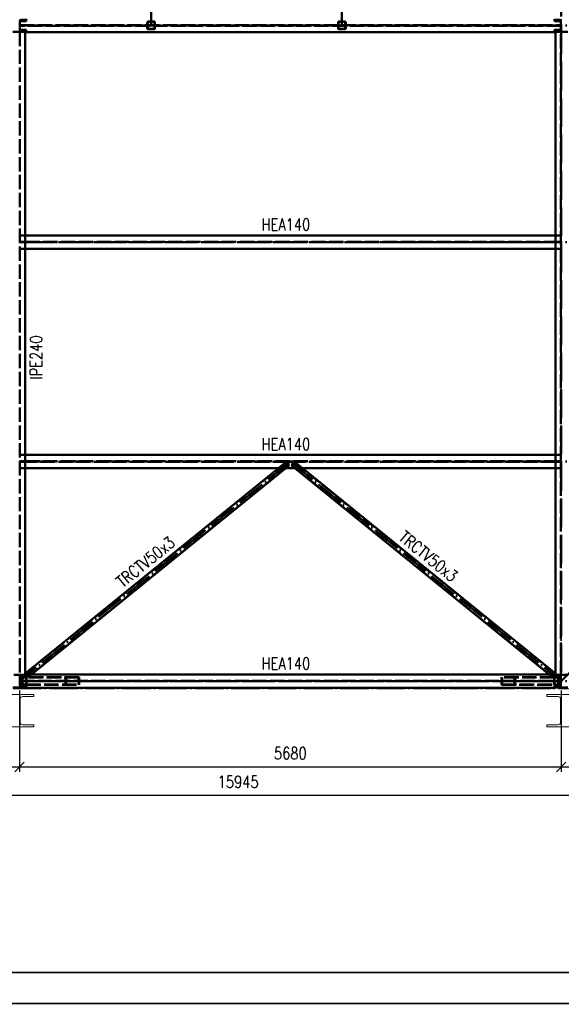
# Paper-space layout 'Layout1' of a CAD drawing. Extents: x -2 to 935, y -36 to 422.
# Tile 3 of 53: x 187 to 301, y 0 to 206. Entities that reach past the tile are written whole.
import ezdxf
from ezdxf.enums import TextEntityAlignment as Align

# ---------------------------------------------------------------- set-up
doc = ezdxf.new("R2010")
doc.units = 0
for name, pattern in [('ACAD_ISO02W100', [15, 12, -3]), ('ACAD_ISO04W100', [30.5, 24, -3, 0.5, -3]), ('HP_01_CER_B', [8, 5, -1, 1, -1])]:
    doc.linetypes.add(name, pattern=pattern)
doc.layers.get('0').update_dxf_attribs({"linetype": 'CONTINUOUS'})
doc.layers.get('DEFPOINTS').update_dxf_attribs({"color": 132, "linetype": 'CONTINUOUS'})
doc.layers.add('RAMECEK_HP', color=251, linetype='CONTINUOUS')
for name, color, linetype, lineweight in [('SS_1.ET-HALA_TaO-RASTR', 7, 'HP_01_CER_B', 13), ('SS_1.ET-HALA_TaO-SLOUP', 9, 'CONTINUOUS', 13), ('SS_2.ET-HALA_TaO-VESTAVBA_A1÷B2-VAZBA2', 51, 'CONTINUOUS', 50), ('SS_KOTY', 3, 'CONTINUOUS', 25), ('SS_POPIS_PROFILU', 13, 'CONTINUOUS', 25)]:
    doc.layers.add(name, color=color, linetype=linetype, lineweight=lineweight)
doc.styles.add('ROMANS', font='romans.shx', dxfattribs={"width": 0.8})
doc.styles.add('romans.shx', font='romans.shx', dxfattribs={"height": 5})
doc.dimstyles.new('A-1_(2.5)_50AS', dxfattribs={"dimtxt": 2.5, "dimasz": 2, "dimexe": 1, "dimexo": 2, "dimgap": 0, "dimtad": 0, "dimdec": 1, "dimlfac": 50, "dimrnd": 1, "dimtxsty": 'ROMANS', "dimblk1": 'OBLIQUE', "dimblk2": 'OBLIQUE', "dimsah": 1, "dimcen": 2, "dimclrd": 256, "dimclre": 256, "dimclrt": 256, "dimadec": 1, "dimazin": 2, "dimtfac": 0.714286, "dimtdec": 1, "dimtmove": 0, "dimatfit": 3, "dimldrblk": 'OPEN', "dimfxl": 1, "dimtvp": 1.142857, "dimtfill": 1, "dimtolj": 1, "dimlwd": -1, "dimlwe": -1, "dimarcsym": 0})

# ---------------------------------------------------------------- blocks, each defined once
blk = doc.blocks.new('*U6')
at = {"layer": 'RAMECEK_HP', "lineweight": 35, "const_width": 0.35}
for points in [[(0, 420), (0, 0), (743, 0), (743, 420)], [(6.5, 413.5), (6.5, 6.5), (736.5, 6.5), (736.5, 413.5)]]:
    blk.add_lwpolyline(points, close=True, dxfattribs=at)
at = {"layer": 'DEFPOINTS', "style": 'ROMANS', "width": 0.8}
blk.add_attdef('TISK', text='', height=10, dxfattribs=at).set_placement((743, -33), align=Align.RIGHT)
blk = doc.blocks.new('_Oblique')
at = {"color": 0, "linetype": 'ByBlock', "lineweight": -2}
blk.add_line((-0.5, -0.5), (0.5, 0.5), dxfattribs=at)
blk = doc.blocks.new('*D8')
at = {"layer": 'DEFPOINTS', "color": 0, "transparency": 16777216}
for p in [(85.54, 66.17, -9800), (187.14, 67.57, -9801.32), (187.14, 49.57)]:
    blk.add_point(p, dxfattribs=at)
at = {"layer": 'SS_KOTY', "transparency": 16777216}
for p, q in [((85.54, 64.17), (85.54, 48.57)), ((187.14, 65.57), (187.14, 48.57)), ((85.54, 49.57), (187.14, 49.57))]:
    blk.add_line(p, q, dxfattribs=at)
at = {"layer": 'SS_KOTY', "transparency": 16777216, "xscale": 2, "yscale": 2, "zscale": 2, "rotation": 180}
blk.add_blockref('_Oblique', (85.54, 49.57), dxfattribs=at)
at = {"layer": 'SS_KOTY', "transparency": 16777216, "xscale": 2, "yscale": 2, "zscale": 2}
blk.add_blockref('_Oblique', (187.14, 49.57), dxfattribs=at)
at = {"layer": 'SS_KOTY', "transparency": 16777216, "insert": (136.34, 52.43), "char_height": 2.5, "attachment_point": 5, "style": 'ROMANS', "bg_fill": 3, "box_fill_scale": 1.1, "bg_fill_color": 256, "bg_fill_true_color": 13158600, "bg_fill_transparency": 0}
blk.add_mtext('\\A1;5080', dxfattribs=at)
blk = doc.blocks.new('_OPEN')
at = {"color": 0, "linetype": 'ByBlock'}
for p, q in [((-1, 0.17), (0, 0)), ((0, 0), (-1, -0.17)), ((0, 0), (-1, 0))]:
    blk.add_line(p, q, dxfattribs=at)
blk = doc.blocks.new('*D9')
at = {"layer": 'DEFPOINTS', "color": 0, "transparency": 16777216}
for p in [(187.14, 67.57, -9801.32), (300.74, 67.57, -9801.32), (300.74, 49.57)]:
    blk.add_point(p, dxfattribs=at)
at = {"layer": 'SS_KOTY', "transparency": 16777216}
for p, q in [((187.14, 65.57), (187.14, 48.57)), ((300.74, 65.57), (300.74, 48.57)), ((187.14, 49.57), (300.74, 49.57))]:
    blk.add_line(p, q, dxfattribs=at)
at = {"layer": 'SS_KOTY', "transparency": 16777216, "xscale": 2, "yscale": 2, "zscale": 2, "rotation": 180}
blk.add_blockref('_Oblique', (187.14, 49.57), dxfattribs=at)
at = {"layer": 'SS_KOTY', "transparency": 16777216, "xscale": 2, "yscale": 2, "zscale": 2}
blk.add_blockref('_Oblique', (300.74, 49.57), dxfattribs=at)
at = {"layer": 'SS_KOTY', "transparency": 16777216, "insert": (243.94, 52.43), "char_height": 2.5, "attachment_point": 5, "style": 'ROMANS', "bg_fill": 3, "box_fill_scale": 1.1, "bg_fill_color": 256, "bg_fill_true_color": 13158600, "bg_fill_transparency": 0}
blk.add_mtext('\\A1;5680', dxfattribs=at)
blk = doc.blocks.new('*D10')
at = {"layer": 'DEFPOINTS', "color": 0, "transparency": 16777216}
for p in [(300.74, 67.57, -9801.32), (392.44, 67.57, -9801.32), (392.44, 49.57)]:
    blk.add_point(p, dxfattribs=at)
at = {"layer": 'SS_KOTY', "transparency": 16777216}
for p, q in [((300.74, 65.57), (300.74, 48.57)), ((392.44, 65.57), (392.44, 48.57)), ((300.74, 49.57), (392.44, 49.57))]:
    blk.add_line(p, q, dxfattribs=at)
at = {"layer": 'SS_KOTY', "transparency": 16777216, "xscale": 2, "yscale": 2, "zscale": 2, "rotation": 180}
blk.add_blockref('_Oblique', (300.74, 49.57), dxfattribs=at)
at = {"layer": 'SS_KOTY', "transparency": 16777216, "xscale": 2, "yscale": 2, "zscale": 2}
blk.add_blockref('_Oblique', (392.44, 49.57), dxfattribs=at)
at = {"layer": 'SS_KOTY', "transparency": 16777216, "insert": (346.59, 52.43), "char_height": 2.5, "attachment_point": 5, "style": 'ROMANS', "bg_fill": 3, "box_fill_scale": 1.1, "bg_fill_color": 256, "bg_fill_true_color": 13158600, "bg_fill_transparency": 0}
blk.add_mtext('\\A1;4585', dxfattribs=at)
blk = doc.blocks.new('*D12')
at = {"layer": 'DEFPOINTS', "color": 0, "transparency": 16777216}
for p in [(392.44, 67.57, -9801.32), (73.54, 65.82, -9790), (73.54, 43.57)]:
    blk.add_point(p, dxfattribs=at)
at = {"layer": 'SS_KOTY', "transparency": 16777216}
for p, q in [((392.44, 65.57), (392.44, 42.57)), ((73.54, 63.82), (73.54, 42.57)), ((392.44, 43.57), (73.54, 43.57))]:
    blk.add_line(p, q, dxfattribs=at)
at = {"layer": 'SS_KOTY', "transparency": 16777216, "xscale": 2, "yscale": 2, "zscale": 2, "rotation": 180}
blk.add_blockref('_Oblique', (73.54, 43.57), dxfattribs=at)
at = {"layer": 'SS_KOTY', "transparency": 16777216, "xscale": 2, "yscale": 2, "zscale": 2}
blk.add_blockref('_Oblique', (392.44, 43.57), dxfattribs=at)
at = {"layer": 'SS_KOTY', "transparency": 16777216, "insert": (232.99, 46.43), "char_height": 2.5, "attachment_point": 5, "style": 'ROMANS', "bg_fill": 3, "box_fill_scale": 1.1, "bg_fill_color": 256, "bg_fill_true_color": 13158600, "bg_fill_transparency": 0}
blk.add_mtext('\\A1;15945', dxfattribs=at)

psp = doc.layouts.get("Layout1")

# ---------------------------------------------------------------- linework, layer by layer
at = {"layer": 'SS_2.ET-HALA_TaO-VESTAVBA_A1÷B2-VAZBA2', "color": 7, "linetype": 'ACAD_ISO04W100', "ltscale": 0.25}
for p, q in [((214.7392, 204.9703), (214.7392, 250.9703)), ((254.7392, 204.9703), (254.7392, 250.9703)), ((300.7392, 250.9703), (300.7392, 204.9703)), ((300.7392, 204.9703), (187.1392, 204.9703)), ((392.4392, 204.9703), (300.7392, 204.9703)), ((300.7392, 159.5703), (187.1392, 159.5703)), ((392.4392, 159.5703), (300.7392, 159.5703)), ((300.7392, 113.5703), (187.1392, 113.5703)), ((392.4392, 113.5703), (300.7392, 113.5703))]:
    psp.add_line(p, q, dxfattribs=at)
at = {"layer": 'SS_2.ET-HALA_TaO-VESTAVBA_A1÷B2-VAZBA2', "color": 1, "linetype": 'Continuous', "ltscale": 0.25}
for p, q in [((188.5392, 206.3703), (188.5392, 205.9703)), ((187.1942, 204.0503), (187.1942, 205.8903)), ((188.4392, 205.8703), (187.1942, 205.8703)), ((187.4342, 206.1303), (188.5392, 206.1303)), ((299.3392, 205.9703), (299.3392, 206.3003)), ((299.3392, 206.1303), (300.4442, 206.1303)), ((300.6842, 205.8703), (299.4392, 205.8703)), ((300.6842, 205.8703), (300.6842, 205.8903)), ((300.6842, 204.0703), (300.6842, 205.8703)), ((185.7392, 203.6403), (188.5392, 203.6403)), ((187.1942, 204.0703), (188.4392, 204.0703)), ((188.5392, 203.8103), (187.4342, 203.8103)), ((188.3392, 203.6403), (188.3392, 160.9703)), ((188.5392, 203.9703), (188.5392, 203.5703)), ((188.5392, 203.5703), (299.3392, 203.5703)), ((299.3392, 203.5703), (299.3392, 203.9703)), ((300.4442, 203.8103), (299.3392, 203.8103)), ((299.3392, 203.6403), (302.1392, 203.6403)), ((299.4392, 204.0703), (300.6842, 204.0703)), ((299.5392, 160.9703), (299.5392, 203.6403)), ((300.6842, 204.0503), (300.6842, 204.0703)), ((188.3392, 160.9703), (299.5392, 160.9703)), ((188.3392, 160.9703), (188.3392, 158.1703)), ((299.5392, 158.1703), (299.5392, 160.9703)), ((188.3392, 158.1703), (188.3392, 114.9703)), ((188.3392, 158.1703), (299.5392, 158.1703)), ((299.5392, 114.9703), (299.5392, 158.1703)), ((188.3392, 114.9703), (299.5392, 114.9703)), ((188.3392, 114.9703), (188.3392, 112.1703)), ((299.5392, 112.1703), (299.5392, 114.9703)), ((241.416, 112.1703), (188.3392, 69.1855)), ((188.3392, 112.1703), (188.3392, 68.9003)), ((188.3392, 112.1703), (299.5392, 112.1703)), ((189.6623, 68.9703), (243.0049, 112.1703)), ((244.8734, 112.1703), (298.216, 68.9703)), ((299.5392, 69.1855), (246.4623, 112.1703)), ((299.5392, 68.9003), (299.5392, 112.1703)), ((188.3392, 68.9003), (185.9392, 68.9003)), ((187.4342, 68.7303), (188.5392, 68.7303)), ((188.3392, 69.1855), (188.5392, 68.9386)), ((188.5392, 68.9003), (188.3392, 68.9003)), ((299.3392, 68.9703), (188.5392, 68.9703)), ((299.3392, 68.9386), (299.5392, 69.1855)), ((302.1392, 68.9003), (299.3392, 68.9003)), ((299.3392, 68.7303), (300.4442, 68.7303))]:
    psp.add_line(p, q, dxfattribs=at)
at = {"layer": 'SS_2.ET-HALA_TaO-VESTAVBA_A1÷B2-VAZBA2', "color": 3, "linetype": 'ACAD_ISO02W100', "ltscale": 0.25}
for p, q in [((187.1942, 205.0253), (300.6842, 205.0253)), ((300.6842, 204.9153), (187.1942, 204.9153)), ((213.9392, 205.6103), (213.9392, 204.3303)), ((214.0192, 205.6103), (214.0192, 204.3303)), ((215.3792, 205.7703), (214.0992, 205.7703)), ((215.3792, 205.6903), (214.0992, 205.6903)), ((215.4592, 204.3303), (215.4592, 205.6103)), ((215.5392, 204.3303), (215.5392, 205.6103)), ((253.9392, 205.6103), (253.9392, 204.3303)), ((254.0192, 205.6103), (254.0192, 204.3303)), ((255.3792, 205.7703), (254.0992, 205.7703)), ((255.3792, 205.6903), (254.0992, 205.6903)), ((255.4592, 204.3303), (255.4592, 205.6103)), ((255.5392, 204.3303), (255.5392, 205.6103)), ((187.2012, 203.6403), (187.2012, 68.9003)), ((215.3792, 204.2503), (214.0992, 204.2503)), ((214.0992, 204.1703), (215.3792, 204.1703)), ((255.3792, 204.2503), (254.0992, 204.2503)), ((254.0992, 204.1703), (255.3792, 204.1703)), ((300.6772, 68.9003), (300.6772, 203.6403)), ((187.2012, 160.9703), (188.3392, 160.9703)), ((299.5392, 160.9703), (300.6772, 160.9703)), ((187.2012, 159.6253), (188.2392, 159.6253)), ((188.2392, 159.5153), (187.2012, 159.5153)), ((188.2392, 159.6253), (188.3099, 159.6253)), ((188.2392, 159.6253), (188.2392, 159.5153)), ((188.3099, 159.5153), (188.2392, 159.5153)), ((188.3099, 159.6253), (188.3392, 159.6253)), ((188.3392, 159.5153), (188.3099, 159.5153)), ((188.3392, 159.6253), (299.5392, 159.6253)), ((299.5392, 159.5153), (188.3392, 159.5153)), ((299.5392, 159.6253), (299.5685, 159.6253)), ((299.5685, 159.5153), (299.5392, 159.5153)), ((299.5685, 159.6253), (299.6392, 159.6253)), ((299.6392, 159.5153), (299.5685, 159.5153)), ((299.6392, 159.6253), (300.6772, 159.6253)), ((299.6392, 159.5153), (299.6392, 159.6253)), ((300.6772, 159.5153), (299.6392, 159.5153)), ((187.2012, 158.1703), (188.3392, 158.1703)), ((299.5392, 158.1703), (300.6772, 158.1703)), ((187.2012, 114.9703), (188.3392, 114.9703)), ((187.2012, 113.6253), (188.2392, 113.6253)), ((188.2392, 113.5153), (187.2012, 113.5153)), ((188.2392, 113.6253), (188.3099, 113.6253)), ((188.2392, 113.6253), (188.2392, 113.5153)), ((188.3099, 113.5153), (188.2392, 113.5153)), ((188.3099, 113.6253), (188.3392, 113.6253)), ((188.3392, 113.5153), (188.3099, 113.5153)), ((188.3392, 113.6253), (299.5392, 113.6253)), ((299.5392, 113.5153), (188.3392, 113.5153)), ((241.416, 112.1703), (243.0768, 113.5153)), ((243.7061, 112.7382), (243.0768, 113.5153)), ((244.8016, 113.5153), (244.1722, 112.7382)), ((244.8016, 113.5153), (246.4623, 112.1703)), ((299.5392, 114.9703), (300.6772, 114.9703)), ((299.5392, 113.6253), (299.5685, 113.6253)), ((299.5685, 113.5153), (299.5392, 113.5153)), ((299.5685, 113.6253), (299.6392, 113.6253)), ((299.6392, 113.5153), (299.5685, 113.5153)), ((299.6392, 113.6253), (300.6772, 113.6253)), ((299.6392, 113.5153), (299.6392, 113.6253)), ((300.6772, 113.5153), (299.6392, 113.5153)), ((187.2012, 112.1703), (188.3392, 112.1703)), ((243.1145, 113.4687), (188.3769, 69.1389)), ((243.7061, 112.7382), (243.0049, 112.1703)), ((244.8734, 112.1703), (244.1722, 112.7382)), ((244.7638, 113.4687), (299.5014, 69.1389)), ((299.5392, 112.1703), (300.6772, 112.1703)), ((299.3392, 68.9386), (299.5014, 69.1389))]:
    psp.add_line(p, q, dxfattribs=at)
at = {"layer": 'SS_2.ET-HALA_TaO-VESTAVBA_A1÷B2-VAZBA2', "color": 1, "linetype": 'Continuous', "ltscale": 0.25, "extrusion": (0, 0, -1)}
for centre, radius, start, end in [((-187.4342, 205.8903), 0.24, 0, 90), ((-188.4392, 205.9703), 0.1, 180, 270), ((-299.4392, 205.9703), 0.1, 270, 0), ((-187.4342, 204.0503), 0.24, 270, 0), ((-188.4392, 203.9703), 0.1, 90, 180), ((-299.4392, 203.9703), 0.1, 0, 90)]:
    psp.add_arc(centre, radius, start, end, dxfattribs=at)
at = {"layer": 'SS_2.ET-HALA_TaO-VESTAVBA_A1÷B2-VAZBA2', "color": 3, "linetype": 'ACAD_ISO02W100', "ltscale": 0.25}
for centre, start, end in [((214.0992, 205.6103), 90, 180), ((214.0992, 204.3303), 180, 270), ((215.3792, 205.6103), 0, 90), ((215.3792, 204.3303), 270, 0), ((254.0992, 205.6103), 90, 180), ((254.0992, 204.3303), 180, 270), ((255.3792, 205.6103), 0, 90), ((255.3792, 204.3303), 270, 0)]:
    psp.add_arc(centre, 0.16, start, end, dxfattribs=at)
at = {"layer": 'SS_2.ET-HALA_TaO-VESTAVBA_A1÷B2-VAZBA2', "color": 3, "linetype": 'ACAD_ISO02W100', "ltscale": 0.25, "extrusion": (1.81899e-12, -7.5345e-13, -1)}
psp.add_arc((-214.0992, 205.6103), 0.08, 0, 90, dxfattribs=at)
at = {"layer": 'SS_2.ET-HALA_TaO-VESTAVBA_A1÷B2-VAZBA2', "color": 3, "linetype": 'ACAD_ISO02W100', "ltscale": 0.25, "extrusion": (9.09495e-13, 3.76725e-13, -1)}
psp.add_arc((-214.0992, 204.3303), 0.08, 270, 0, dxfattribs=at)
at = {"layer": 'SS_2.ET-HALA_TaO-VESTAVBA_A1÷B2-VAZBA2', "color": 3, "linetype": 'ACAD_ISO02W100', "ltscale": 0.25, "extrusion": (-7.5345e-13, -1.81899e-12, -1)}
psp.add_arc((-215.3792, 205.6103), 0.08, 90, 180, dxfattribs=at)
at = {"layer": 'SS_2.ET-HALA_TaO-VESTAVBA_A1÷B2-VAZBA2', "color": 3, "linetype": 'ACAD_ISO02W100', "ltscale": 0.25, "extrusion": (-3.76725e-13, 9.09495e-13, -1)}
psp.add_arc((-215.3792, 204.3303), 0.08, 180, 270, dxfattribs=at)
at = {"layer": 'SS_2.ET-HALA_TaO-VESTAVBA_A1÷B2-VAZBA2', "color": 3, "linetype": 'ACAD_ISO02W100', "ltscale": 0.25, "extrusion": (9.09495e-13, -3.76725e-13, -1)}
psp.add_arc((-254.0992, 205.6103), 0.08, 0, 90, dxfattribs=at)
at = {"layer": 'SS_2.ET-HALA_TaO-VESTAVBA_A1÷B2-VAZBA2', "color": 3, "linetype": 'ACAD_ISO02W100', "ltscale": 0.25, "extrusion": (4.54747e-13, 1.88363e-13, -1)}
psp.add_arc((-254.0992, 204.3303), 0.08, 270, 0, dxfattribs=at)
at = {"layer": 'SS_2.ET-HALA_TaO-VESTAVBA_A1÷B2-VAZBA2', "color": 3, "linetype": 'ACAD_ISO02W100', "ltscale": 0.25, "extrusion": (-3.76725e-13, -9.09495e-13, -1)}
psp.add_arc((-255.3792, 205.6103), 0.08, 90, 180, dxfattribs=at)
at = {"layer": 'SS_2.ET-HALA_TaO-VESTAVBA_A1÷B2-VAZBA2', "color": 3, "linetype": 'ACAD_ISO02W100', "ltscale": 0.25, "extrusion": (-1.88363e-13, 4.54747e-13, -1)}
psp.add_arc((-255.3792, 204.3303), 0.08, 180, 270, dxfattribs=at)
at = {"layer": 'SS_2.ET-HALA_TaO-VESTAVBA_A1÷B2-VAZBA2', "color": 1, "linetype": 'Continuous', "ltscale": 0.25, "extrusion": (6.27875e-14, 1.51582e-13, -1)}
psp.add_arc((-300.4442, 205.8903), 0.24, 90, 180, dxfattribs=at)
at = {"layer": 'SS_2.ET-HALA_TaO-VESTAVBA_A1÷B2-VAZBA2', "color": 1, "linetype": 'Continuous', "ltscale": 0.25, "extrusion": (6.27875e-14, -1.51582e-13, -1)}
psp.add_arc((-300.4442, 204.0503), 0.24, 180, 270, dxfattribs=at)

# ---------------------------------------------------------------- block references
at = {"layer": 'RAMECEK_HP'}
psp.add_blockref('*U6', (0, 0), dxfattribs=at)

# ---------------------------------------------------------------- texts
at = {"layer": 'SS_POPIS_PROFILU', "color": 13, "style": 'romans.shx', "width": 0.8}
for p in [(237.9004, 161.9803), (237.9004, 115.9803), (237.9004, 69.9803)]:
    psp.add_text('HEA140', height=2.5, dxfattribs=at).set_placement(p)
for s, rotation, p in [('IPE240', 90, (191.8602, 130.7553)), ('TRCTV50x3', 320.997401, (266.4652, 97.2846)), ('TRCTV50x3', 39.002599, (208.7255, 87.0094))]:
    psp.add_text(s, height=2.5, rotation=rotation, dxfattribs=at).set_placement(p)

# ---------------------------------------------------------------- next in the draw order: dimensions: what is measured, and where the dimension line sits
at = {"layer": 'SS_KOTY'}
dim = psp.add_linear_dim(base=(187.1392, 49.5682), p1=(85.5392, 66.1703, -9800), p2=(187.1392, 67.5703, -9801.32), dimstyle='A-1_(2.5)_50AS', override={"dimtmove": 1}, dxfattribs=at)
dim.commit()
dim.dimension.update_dxf_attribs({"geometry": '*D8', "text_midpoint": (136.3392, 52.4254)})

# ---------------------------------------------------------------- next in the draw order: dimensions: what is measured, and where the dimension line sits
dim = psp.add_linear_dim(base=(300.7392, 49.5682), p1=(187.1392, 67.5703, -9801.32), p2=(300.7392, 67.5703, -9801.32), dimstyle='A-1_(2.5)_50AS', override={"dimtmove": 1}, dxfattribs=at)
dim.commit()
dim.dimension.update_dxf_attribs({"geometry": '*D9', "text_midpoint": (243.9392, 52.4254)})

# ---------------------------------------------------------------- next in the draw order: dimensions: what is measured, and where the dimension line sits
dim = psp.add_linear_dim(base=(392.4392, 49.5682), p1=(300.7392, 67.5703, -9801.32), p2=(392.4392, 67.5703, -9801.32), dimstyle='A-1_(2.5)_50AS', override={"dimtmove": 1}, dxfattribs=at)
dim.commit()
dim.dimension.update_dxf_attribs({"geometry": '*D10', "text_midpoint": (346.5892, 52.4254)})

# ---------------------------------------------------------------- next in the draw order: dimensions: what is measured, and where the dimension line sits
dim = psp.add_linear_dim(base=(73.5392, 43.5682), p1=(392.4392, 67.5703, -9801.32), p2=(73.5392, 65.8203, -9790), dimstyle='A-1_(2.5)_50AS', dxfattribs=at)
dim.commit()
dim.dimension.update_dxf_attribs({"geometry": '*D12', "text_midpoint": (232.9892, 46.4254)})

# ---------------------------------------------------------------- next in the draw order: linework, layer by layer
at = {"layer": 'SS_1.ET-HALA_TaO-RASTR', "linetype": 'ACAD_ISO04W100', "ltscale": 0.25}
psp.add_line((48.5392, 65.9703), (462.3422, 65.9703), dxfattribs=at)
at = {"layer": 'SS_1.ET-HALA_TaO-SLOUP', "color": 5, "linetype": 'Continuous', "ltscale": 0.25}
for p, q in [((190.1392, 64.7703), (184.1392, 64.7703)), ((187.7992, 64.3403), (190.1392, 64.3403)), ((190.1392, 64.3403), (190.1392, 64.7703)), ((303.7392, 64.7703), (297.7392, 64.7703)), ((297.7392, 64.7703), (297.7392, 64.3403)), ((297.7392, 64.3403), (300.0792, 64.3403)), ((187.2592, 58.9403), (187.2592, 63.8003)), ((300.6192, 63.8003), (300.6192, 58.9403)), ((190.1392, 57.9703), (184.1392, 57.9703)), ((190.1392, 58.4003), (187.7992, 58.4003)), ((190.1392, 57.9703), (190.1392, 58.4003)), ((300.0792, 58.4003), (297.7392, 58.4003)), ((297.7392, 58.4003), (297.7392, 57.9703)), ((303.7392, 57.9703), (297.7392, 57.9703))]:
    psp.add_line(p, q, dxfattribs=at)
at = {"layer": 'SS_1.ET-HALA_TaO-SLOUP', "color": 5, "linetype": 'Continuous', "ltscale": 0.25, "extrusion": (-6.737e-14, 2.79056e-14, -1)}
psp.add_arc((-187.7992, 63.8003), 0.54, 0, 90, dxfattribs=at)
at = {"layer": 'SS_1.ET-HALA_TaO-SLOUP', "color": 5, "linetype": 'Continuous', "ltscale": 0.25, "extrusion": (0, 0, -1)}
for centre, start, end in [((-300.0792, 63.8003), 90, 180), ((-300.0792, 58.9403), 180, 270)]:
    psp.add_arc(centre, 0.54, start, end, dxfattribs=at)
at = {"layer": 'SS_1.ET-HALA_TaO-SLOUP', "color": 5, "linetype": 'Continuous', "ltscale": 0.25, "extrusion": (-6.737e-14, 6.737e-14, -1)}
psp.add_arc((-187.7992, 58.9403), 0.54, 270, 0, dxfattribs=at)
at = {"layer": 'SS_2.ET-HALA_TaO-VESTAVBA_A1÷B2-VAZBA2', "color": 7, "linetype": 'ACAD_ISO04W100', "ltscale": 0.25}
for p, q in [((300.7392, 204.9703), (300.7392, 67.5703)), ((243.9392, 113.5703), (187.1392, 67.5703)), ((243.9392, 113.5703), (300.7392, 67.5703)), ((346.5892, 113.5703), (300.7392, 67.5703)), ((198.2273, 67.5703), (187.1392, 67.5703)), ((300.7392, 67.5703), (187.1392, 67.5703)), ((289.6511, 67.5703), (300.7392, 67.5703)), ((392.4392, 67.5703), (300.7392, 67.5703))]:
    psp.add_line(p, q, dxfattribs=at)
at = {"layer": 'SS_2.ET-HALA_TaO-VESTAVBA_A1÷B2-VAZBA2', "color": 3, "linetype": 'ACAD_ISO02W100', "ltscale": 0.25}
for p, q in [((243.6684, 112.7848), (188.9308, 68.455)), ((244.21, 112.7848), (298.9476, 68.455)), ((188.5885, 68.3703), (187.7053, 68.3703)), ((187.7053, 68.3703), (187.7053, 66.7703)), ((188.5443, 68.2903), (187.7495, 68.2903)), ((187.7495, 68.2903), (187.7495, 66.8503)), ((188.5392, 68.9386), (188.9685, 68.4084)), ((199.5316, 68.2903), (188.5443, 68.2903)), ((188.5443, 68.2903), (188.5443, 66.8503)), ((199.6766, 68.3703), (188.5885, 68.3703)), ((188.5885, 68.3703), (188.5885, 66.7703)), ((189.6623, 68.9703), (188.9685, 68.4084)), ((196.7779, 66.7703), (196.7779, 68.3703)), ((196.9229, 66.8503), (196.9229, 68.2903)), ((199.5316, 66.8503), (199.5316, 68.2903)), ((199.6766, 66.7703), (199.6766, 68.3703)), ((299.2898, 68.3703), (288.2018, 68.3703)), ((288.2018, 68.3703), (288.2018, 66.7703)), ((299.334, 68.2903), (288.3467, 68.2903)), ((288.3467, 68.2903), (288.3467, 66.8503)), ((290.9555, 68.2903), (290.9555, 66.8503)), ((291.1004, 68.3703), (291.1004, 66.7703)), ((298.9098, 68.4084), (298.216, 68.9703)), ((298.9098, 68.4084), (299.3392, 68.9386)), ((300.173, 68.3703), (299.2898, 68.3703)), ((299.2898, 66.7703), (299.2898, 68.3703)), ((300.1289, 68.2903), (299.334, 68.2903)), ((299.334, 66.8503), (299.334, 68.2903)), ((300.1289, 66.8503), (300.1289, 68.2903)), ((300.173, 66.7703), (300.173, 68.3703)), ((187.1942, 67.6253), (300.6842, 67.6253)), ((300.6842, 67.5153), (187.1942, 67.5153)), ((187.7053, 66.7703), (188.5885, 66.7703)), ((187.7495, 66.8503), (188.5443, 66.8503)), ((188.5443, 66.8503), (199.5316, 66.8503)), ((188.5885, 66.7703), (199.6766, 66.7703)), ((288.2018, 66.7703), (299.2898, 66.7703)), ((288.3467, 66.8503), (299.334, 66.8503)), ((299.2898, 66.7703), (300.173, 66.7703)), ((299.334, 66.8503), (300.1289, 66.8503))]:
    psp.add_line(p, q, dxfattribs=at)
at = {"layer": 'SS_2.ET-HALA_TaO-VESTAVBA_A1÷B2-VAZBA2', "color": 1, "linetype": 'Continuous', "ltscale": 0.25}
for p, q in [((187.1942, 66.6503), (187.1942, 68.4903)), ((188.4392, 68.4703), (187.1942, 68.4703)), ((188.5392, 68.9703), (188.5392, 68.5703)), ((299.3392, 68.5703), (299.3392, 68.9703)), ((300.6842, 68.4703), (299.4392, 68.4703)), ((300.6842, 68.4703), (300.6842, 68.4903)), ((300.6842, 66.6703), (300.6842, 68.4703)), ((185.7392, 66.2403), (188.5392, 66.2403)), ((187.1942, 66.6703), (188.4392, 66.6703)), ((188.5392, 66.4103), (187.4342, 66.4103)), ((188.5392, 66.5703), (188.5392, 66.1703)), ((188.5392, 66.1703), (299.3392, 66.1703)), ((299.3392, 66.1703), (299.3392, 66.5703)), ((300.4442, 66.4103), (299.3392, 66.4103)), ((299.3392, 66.2403), (302.1392, 66.2403)), ((299.4392, 66.6703), (300.6842, 66.6703)), ((300.6842, 66.6503), (300.6842, 66.6703))]:
    psp.add_line(p, q, dxfattribs=at)
at = {"layer": 'SS_2.ET-HALA_TaO-VESTAVBA_A1÷B2-VAZBA2', "color": 1, "linetype": 'Continuous', "ltscale": 0.25, "extrusion": (0, 0, -1)}
for centre, start, end in [((-187.4342, 68.4903), 0, 90), ((-187.4342, 66.6503), 270, 0)]:
    psp.add_arc(centre, 0.24, start, end, dxfattribs=at)
at = {"layer": 'SS_2.ET-HALA_TaO-VESTAVBA_A1÷B2-VAZBA2', "color": 1, "linetype": 'Continuous', "ltscale": 0.25, "extrusion": (1.5069e-13, -3.63798e-13, -1)}
psp.add_arc((-188.4392, 68.5703), 0.1, 180, 270, dxfattribs=at)
at = {"layer": 'SS_2.ET-HALA_TaO-VESTAVBA_A1÷B2-VAZBA2', "color": 1, "linetype": 'Continuous', "ltscale": 0.25, "extrusion": (-3.63798e-13, -1.5069e-13, -1)}
psp.add_arc((-299.4392, 68.5703), 0.1, 270, 0, dxfattribs=at)
at = {"layer": 'SS_2.ET-HALA_TaO-VESTAVBA_A1÷B2-VAZBA2', "color": 1, "linetype": 'Continuous', "ltscale": 0.25, "extrusion": (6.27875e-14, 1.51582e-13, -1)}
psp.add_arc((-300.4442, 68.4903), 0.24, 90, 180, dxfattribs=at)
at = {"layer": 'SS_2.ET-HALA_TaO-VESTAVBA_A1÷B2-VAZBA2', "color": 1, "linetype": 'Continuous', "ltscale": 0.25, "extrusion": (1.5069e-13, 3.63798e-13, -1)}
psp.add_arc((-188.4392, 66.5703), 0.1, 90, 180, dxfattribs=at)
at = {"layer": 'SS_2.ET-HALA_TaO-VESTAVBA_A1÷B2-VAZBA2', "color": 1, "linetype": 'Continuous', "ltscale": 0.25, "extrusion": (-3.63798e-13, 1.5069e-13, -1)}
psp.add_arc((-299.4392, 66.5703), 0.1, 0, 90, dxfattribs=at)
at = {"layer": 'SS_2.ET-HALA_TaO-VESTAVBA_A1÷B2-VAZBA2', "color": 1, "linetype": 'Continuous', "ltscale": 0.25, "extrusion": (6.27875e-14, -1.51582e-13, -1)}
psp.add_arc((-300.4442, 66.6503), 0.24, 180, 270, dxfattribs=at)

doc.saveas('drawing.dxf')
